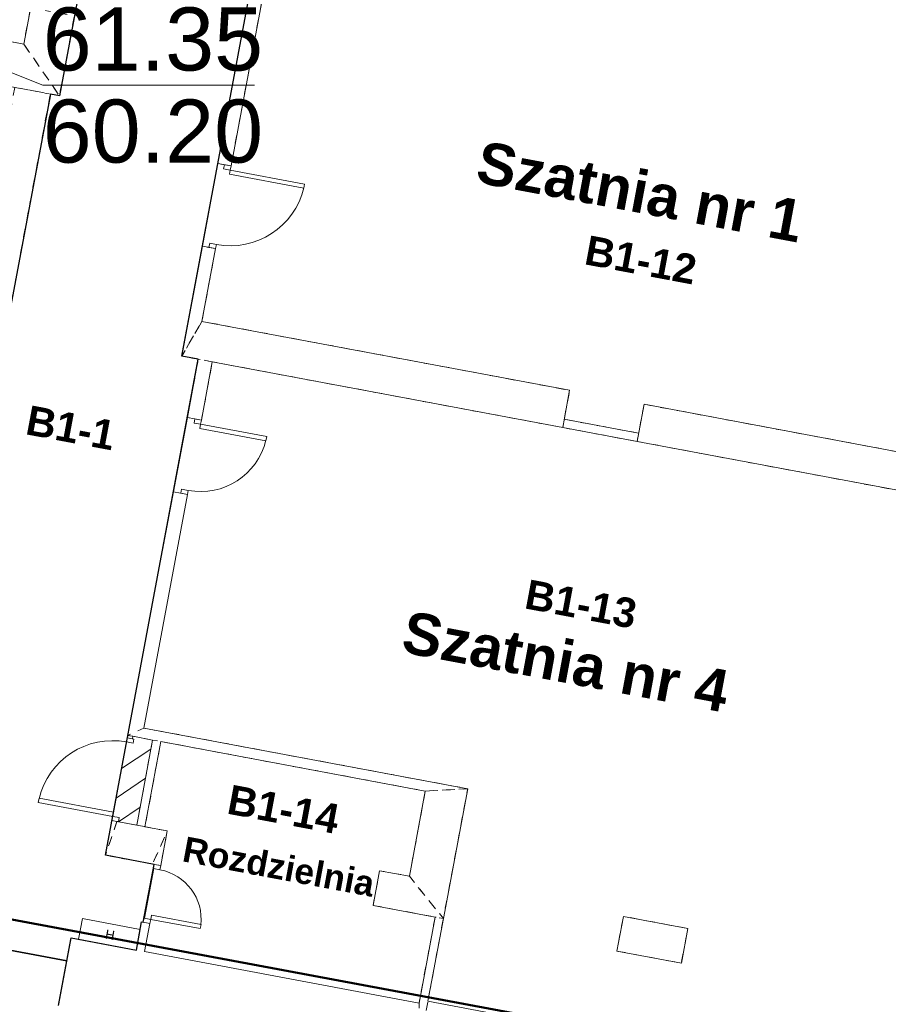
# Model space of a CAD drawing. Header units: millimetres. Extents: x 6421400 to 6424255, y 5791334 to 5793836.
# Tile 33 of 101: x 6422704 to 6422714, y 5792857 to 5792869. Entities that reach past the tile are written whole.
import ezdxf

# ---------------------------------------------------------------- set-up
doc = ezdxf.new("R2010")
doc.units = ezdxf.units.MM
doc.linetypes.add('Wipeout_Contour', pattern=[10, 0, -10])
doc.layers.get('0').update_dxf_attribs({"color": 252})
doc.layers.add('GESBLO', color=252, linetype='Continuous', lineweight=18)
doc.layers.add('GESBZO', color=7, linetype='Continuous', lineweight=35)
for name, color, linetype in [('GUPKSH_O', 252, 'Continuous'), ('Kreskowanie', 252, 'Continuous'), ('xref', 252, 'Continuous')]:
    doc.layers.add(name, color=color, linetype=linetype)
doc.styles.add('Arial', font='arial.ttf')
doc.styles.add('GENERATED_STYLE_2', font='ARIALUNI.TTF')
doc.styles.add('GENERATED_STYLE_6', font='arialbd.ttf')

# ---------------------------------------------------------------- blocks, each defined once
blk = doc.blocks.new('G$CC51CC4AD')
at = {"layer": 'GESBLO', "linetype": 'Continuous', "lineweight": 18, "elevation": 10.26}
blk.add_lwpolyline([(6422765.32, 5792828.81), (6422729.65, 5792835.49), (6422723.206, 5792836.666), (6422723.784, 5792839.697), (6422725.134, 5792846.811), (6422731.12, 5792879.29), (6422719.61, 5792881.37), (6422718.51, 5792875.31), (6422717.4, 5792869.18), (6422716.37, 5792863.47), (6422715.26, 5792857.35), (6422715.05, 5792856.19), (6422695.55, 5792859.83), (6422695.49, 5792859.48), (6422685.05, 5792861.4), (6422683.09, 5792851.07), (6422693.59, 5792849.14), (6422693, 5792845.94), (6422682.53, 5792848.06), (6422681.84, 5792844.52), (6422668.54, 5792846.99)], dxfattribs=at)
blk.add_lwpolyline([(6422706.06, 5792809.74), (6422697.56, 5792811.35), (6422686.8, 5792813.34), (6422693, 5792845.94), (6422693.59, 5792849.14), (6422695.55, 5792859.83), (6422715.05, 5792856.19), (6422717.81, 5792855.67), (6422715.87, 5792845.459), (6422715.092, 5792841.355), (6422714.60599815, 5792838.79237965), (6422708.99, 5792809.18)], close=True, dxfattribs=at)
at = {"layer": 'GESBZO', "linetype": 'Continuous', "lineweight": 50, "elevation": 10.26}
blk.add_lwpolyline([(6422731.12, 5792879.29), (6422719.61, 5792881.37), (6422718.51, 5792875.31), (6422721.11, 5792874.84), (6422719.98, 5792868.71), (6422717.4, 5792869.18), (6422716.37, 5792863.47), (6422718.95, 5792863), (6422717.84, 5792856.86), (6422715.26, 5792857.35), (6422715.05, 5792856.19), (6422695.55, 5792859.83), (6422695.49, 5792859.48), (6422685.05, 5792861.4), (6422683.09, 5792851.07), (6422693.59, 5792849.14), (6422693, 5792845.94), (6422682.53, 5792848.06), (6422681.84, 5792844.52), (6422668.54, 5792846.99)], dxfattribs=at)
blk.add_lwpolyline([(6422706.06, 5792809.74), (6422697.56, 5792811.35), (6422686.8, 5792813.34), (6422693, 5792845.94), (6422693.59, 5792849.14), (6422695.55, 5792859.83), (6422715.05, 5792856.19), (6422717.81, 5792855.67), (6422715.87, 5792845.459), (6422718.077, 5792845.045), (6422718.645, 5792848.041), (6422725.134, 5792846.811), (6422723.784, 5792839.697), (6422723.402, 5792839.774), (6422723.093, 5792838.147), (6422720.024, 5792838.727), (6422720.335, 5792840.355), (6422715.092, 5792841.355), (6422714.60599815, 5792838.79237965), (6422708.99, 5792809.18)], close=True, dxfattribs=at)
at = {"layer": 'GUPKSH_O', "linetype": 'Continuous', "lineweight": 13, "elevation": 10.8, "flags": 128}
blk.add_lwpolyline([(6422703.31281204, 5792868.5427017), (6422704.14071818, 5792868.21684322), (6422706.660718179, 5792868.216843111)], dxfattribs=at)
at = {"layer": 'GUPKSH_O', "linetype": 'Continuous', "lineweight": 0, "style": 'Arial'}
for s, p in [('61.35', (6422704.140718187, 5792868.389343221, 10.8)), ('60.20', (6422704.14071814, 5792867.294343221, 10.8))]:
    blk.add_text(s, height=0.75, rotation=359.9999974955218, dxfattribs=at).set_placement(p)
blk = doc.blocks.new('-1')
at = {"linetype": 'ByBlock', "lineweight": 18, "ltscale": 0.6}
h = blk.add_hatch(dxfattribs=at)
h.set_pattern_fill('ANSI31', color=256, scale=2000, style=0)
h.set_pattern_definition([(45, (0, 0), (-176.7766952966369, 176.7766952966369), [])])
h.paths.add_polyline_path([(160927.7617341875, 4993.63087585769), (160927.7617341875, 4093.630875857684), (161007.7617341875, 4093.630875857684), (161007.7617341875, 4043.630875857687), (161227.7617341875, 4043.630875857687), (161227.7617341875, 5073.630875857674), (160987.7617341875, 5073.630875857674), (160987.7617341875, 5043.630875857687), (161007.7617341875, 5043.630875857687), (161007.7617341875, 4993.63087585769)])
at = {"linetype": 'Continuous', "lineweight": 18}
for p, q in [((160727.7617341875, 16068.63087585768), (160727.7617341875, 11953.63087585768)), ((160727.7617341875, 16068.63087585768), (160727.7617341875, 11953.63087585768)), ((160887.7617341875, 11953.63087585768), (160887.7617341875, 15648.63087585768)), ((160887.7617341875, 11953.63087585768), (160887.7617341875, 15648.63087585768)), ((158197.7617341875, 13433.59245864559), (158197.7617341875, 12923.63087585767)), ((158197.7617341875, 13433.59245864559), (158197.7617341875, 12923.63087585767)), ((158727.7617341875, 12398.63087585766), (158727.7617341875, 13363.5924586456)), ((158727.7617341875, 12398.63087585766), (158727.7617341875, 13363.5924586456)), ((158197.7617341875, 12923.63087585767), (157877.7617341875, 12923.63087585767)), ((158197.7617341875, 12923.63087585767), (157877.7617341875, 12923.63087585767)), ((158617.7617341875, 12398.63087585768), (158727.7617341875, 12398.63087585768)), ((158617.7617341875, 9688.630875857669), (158617.7617341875, 12398.63087585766)), ((158617.7617341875, 12398.63087585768), (158727.7617341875, 12398.63087585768)), ((158617.7617341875, 9688.630875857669), (158617.7617341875, 12398.63087585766)), ((160727.7617341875, 11953.63087585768), (160887.7617341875, 11953.63087585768)), ((160727.7617341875, 11953.63087585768), (160887.7617341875, 11953.63087585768)), ((160807.7617341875, 11903.63087585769), (160807.7617341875, 11953.63087585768)), ((160807.7617341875, 11953.63087585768), (160887.7617341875, 11953.63087585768)), ((160807.7617341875, 11903.63087585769), (160807.7617341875, 11953.63087585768)), ((160807.7617341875, 11953.63087585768), (160887.7617341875, 11953.63087585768)), ((160887.7617341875, 11953.63087585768), (160887.7617341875, 11903.63087585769)), ((160887.7617341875, 11953.63087585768), (160887.7617341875, 11903.63087585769)), ((160887.7617341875, 11903.63087585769), (160807.7617341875, 11903.63087585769)), ((160887.7617341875, 11903.63087585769), (160807.7617341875, 11903.63087585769)), ((160887.7617341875, 11903.63087585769), (160887.7617341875, 11853.63087585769)), ((160887.7617341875, 11903.63087585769), (161787.7617341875, 11903.63087585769)), ((160887.7617341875, 11903.63087585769), (160887.7617341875, 11853.63087585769)), ((160887.7617341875, 11903.63087585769), (161787.7617341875, 11903.63087585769)), ((160887.7617341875, 11853.63087585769), (161787.7617341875, 11853.63087585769)), ((160887.7617341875, 11853.63087585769), (161787.7617341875, 11853.63087585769)), ((161787.7617341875, 11903.63087585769), (161787.7617341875, 11853.63087585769)), ((161787.7617341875, 11903.63087585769), (161787.7617341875, 11853.63087585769)), ((160727.7617341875, 10953.63087585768), (160887.7617341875, 10953.63087585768)), ((160727.7617341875, 10953.63087585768), (160727.7617341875, 9623.630875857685)), ((160727.7617341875, 10953.63087585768), (160887.7617341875, 10953.63087585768)), ((160727.7617341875, 10953.63087585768), (160727.7617341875, 9623.630875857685)), ((160887.7617341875, 11003.63087585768), (160807.7617341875, 11003.63087585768)), ((160807.7617341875, 11003.63087585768), (160807.7617341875, 10953.63087585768)), ((160887.7617341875, 11003.63087585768), (160807.7617341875, 11003.63087585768)), ((160807.7617341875, 11003.63087585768), (160807.7617341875, 10953.63087585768)), ((160807.7617341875, 10953.63087585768), (160887.7617341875, 10953.63087585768)), ((160807.7617341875, 10953.63087585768), (160887.7617341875, 10953.63087585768)), ((160887.7617341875, 10953.63087585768), (160887.7617341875, 11003.63087585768)), ((160887.7617341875, 10953.63087585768), (160887.7617341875, 11003.63087585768)), ((160887.7617341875, 10073.63087585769), (160887.7617341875, 10953.63087585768)), ((160887.7617341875, 10073.63087585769), (160887.7617341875, 10953.63087585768)), ((165337.7617341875, 10073.63087585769), (160887.7617341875, 10073.63087585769)), ((165337.7617341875, 10073.63087585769), (160887.7617341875, 10073.63087585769)), ((165337.7617341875, 9623.630875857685), (165337.7617341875, 10073.63087585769)), ((165337.7617341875, 9623.630875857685), (165337.7617341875, 10073.63087585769)), ((166237.7617341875, 9623.630875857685), (166237.7617341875, 10073.63087585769)), ((170737.7617341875, 10073.63087585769), (166237.7617341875, 10073.63087585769)), ((166237.7617341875, 9623.630875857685), (166237.7617341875, 10073.63087585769)), ((170737.7617341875, 10073.63087585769), (166237.7617341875, 10073.63087585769)), ((166237.7617341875, 9723.63087585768), (165337.7617341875, 9723.63087585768)), ((166237.7617341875, 9723.63087585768), (165337.7617341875, 9723.63087585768)), ((160727.7617341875, 9623.630875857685), (160927.7617341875, 9623.630875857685)), ((160727.7617341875, 9623.630875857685), (160927.7617341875, 9623.630875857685)), ((160927.7617341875, 9623.630875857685), (160927.7617341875, 8918.630875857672)), ((160927.7617341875, 9623.630875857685), (160927.7617341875, 8918.630875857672)), ((161097.7617341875, 9623.630875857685), (165337.7617341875, 9623.630875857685)), ((161097.7617341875, 8918.630875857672), (161097.7617341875, 9623.630875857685)), ((161097.7617341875, 9623.630875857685), (165337.7617341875, 9623.630875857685)), ((161097.7617341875, 8918.630875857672), (161097.7617341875, 9623.630875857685)), ((165337.7617341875, 9623.630875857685), (166237.7617341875, 9623.630875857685)), ((165337.7617341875, 9623.630875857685), (166237.7617341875, 9623.630875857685)), ((166237.7617341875, 9623.630875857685), (170737.7617341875, 9623.630875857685)), ((166237.7617341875, 9623.630875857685), (170737.7617341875, 9623.630875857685)), ((160927.7617341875, 8918.630875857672), (161097.7617341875, 8918.630875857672)), ((160927.7617341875, 8918.630875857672), (161097.7617341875, 8918.630875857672)), ((161017.7617341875, 8868.630875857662), (161017.7617341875, 8918.630875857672)), ((161017.7617341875, 8918.630875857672), (161097.7617341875, 8918.630875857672)), ((161017.7617341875, 8868.630875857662), (161017.7617341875, 8918.630875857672)), ((161017.7617341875, 8918.630875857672), (161097.7617341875, 8918.630875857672)), ((161097.7617341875, 8918.630875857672), (161097.7617341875, 8868.630875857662)), ((161097.7617341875, 8918.630875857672), (161097.7617341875, 8868.630875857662)), ((161097.7617341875, 8868.630875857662), (161017.7617341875, 8868.630875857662)), ((161097.7617341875, 8868.630875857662), (161017.7617341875, 8868.630875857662)), ((161097.7617341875, 8868.630875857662), (161097.7617341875, 8818.630875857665)), ((161097.7617341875, 8868.630875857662), (161897.7617341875, 8868.630875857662)), ((161097.7617341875, 8868.630875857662), (161097.7617341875, 8818.630875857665)), ((161097.7617341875, 8868.630875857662), (161897.7617341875, 8868.630875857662)), ((161097.7617341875, 8818.630875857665), (161897.7617341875, 8818.630875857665)), ((161097.7617341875, 8818.630875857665), (161897.7617341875, 8818.630875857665)), ((161897.7617341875, 8868.630875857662), (161897.7617341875, 8818.630875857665)), ((161897.7617341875, 8868.630875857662), (161897.7617341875, 8818.630875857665)), ((160927.7617341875, 8018.630875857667), (161097.7617341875, 8018.630875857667)), ((160927.7617341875, 8018.630875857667), (160927.7617341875, 6328.630875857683)), ((160927.7617341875, 8018.630875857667), (161097.7617341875, 8018.630875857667)), ((160927.7617341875, 8018.630875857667), (160927.7617341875, 6328.630875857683)), ((161097.7617341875, 8068.630875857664), (161017.7617341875, 8068.630875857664)), ((161017.7617341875, 8068.630875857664), (161017.7617341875, 8018.630875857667)), ((161097.7617341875, 8068.630875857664), (161017.7617341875, 8068.630875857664)), ((161017.7617341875, 8068.630875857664), (161017.7617341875, 8018.630875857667)), ((161017.7617341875, 8018.630875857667), (161097.7617341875, 8018.630875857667)), ((161017.7617341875, 8018.630875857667), (161097.7617341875, 8018.630875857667)), ((161097.7617341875, 8018.630875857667), (161097.7617341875, 8068.630875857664)), ((161097.7617341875, 8018.630875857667), (161097.7617341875, 8068.630875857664)), ((161097.7617341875, 5193.630875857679), (161097.7617341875, 8018.630875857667)), ((161097.7617341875, 5193.630875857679), (161097.7617341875, 8018.630875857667)), ((160927.7617341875, 6328.630875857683), (160927.7617341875, 5073.630875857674)), ((160927.7617341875, 6328.630875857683), (160927.7617341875, 5073.630875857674)), ((165017.7617341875, 5193.630875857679), (161097.7617341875, 5193.630875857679)), ((165017.7617341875, 5193.630875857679), (161097.7617341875, 5193.630875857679)), ((165017.7617341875, 3623.630875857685), (165017.7617341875, 5193.630875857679)), ((165017.7617341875, 3623.630875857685), (165017.7617341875, 5193.630875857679)), ((160927.7617341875, 5073.630875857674), (160927.7617341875, 5043.630875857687)), ((160927.7617341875, 5073.630875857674), (160927.7617341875, 5043.630875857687)), ((160927.7617341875, 5043.630875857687), (160987.7617341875, 5043.630875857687)), ((160927.7617341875, 5043.630875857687), (160927.7617341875, 4993.63087585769)), ((161007.7617341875, 5043.630875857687), (160927.7617341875, 5043.630875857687)), ((160927.7617341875, 5043.630875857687), (160987.7617341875, 5043.630875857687)), ((160927.7617341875, 5043.630875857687), (160927.7617341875, 4993.63087585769)), ((161007.7617341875, 5043.630875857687), (160927.7617341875, 5043.630875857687)), ((160987.7617341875, 5073.630875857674), (161227.7617341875, 5073.630875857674)), ((160987.7617341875, 5043.630875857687), (160987.7617341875, 5073.630875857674)), ((160987.7617341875, 5073.630875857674), (161227.7617341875, 5073.630875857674)), ((160987.7617341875, 5043.630875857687), (160987.7617341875, 5073.630875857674)), ((161007.7617341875, 4993.63087585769), (161007.7617341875, 5043.630875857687)), ((161007.7617341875, 4993.63087585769), (161007.7617341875, 5043.630875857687)), ((161227.7617341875, 5073.630875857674), (161227.7617341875, 4043.630875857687)), ((161227.7617341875, 5073.630875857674), (161227.7617341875, 4043.630875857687)), ((161327.7617341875, 5073.630875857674), (164527.7617341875, 5073.630875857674)), ((161327.7617341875, 4043.630875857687), (161327.7617341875, 5073.630875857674)), ((161327.7617341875, 5073.630875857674), (164527.7617341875, 5073.630875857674)), ((161327.7617341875, 4043.630875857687), (161327.7617341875, 5073.630875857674)), ((164527.7617341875, 5073.630875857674), (164527.7617341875, 4043.630875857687)), ((164527.7617341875, 5073.630875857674), (164527.7617341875, 4043.630875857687)), ((160927.7617341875, 4993.63087585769), (161007.7617341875, 4993.63087585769)), ((160927.7617341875, 4993.63087585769), (161007.7617341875, 4993.63087585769)), ((160027.7617341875, 4093.630875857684), (160027.7617341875, 4143.630875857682)), ((160927.7617341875, 4143.630875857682), (160027.7617341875, 4143.630875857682)), ((160027.7617341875, 4093.630875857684), (160027.7617341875, 4143.630875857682)), ((160927.7617341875, 4143.630875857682), (160027.7617341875, 4143.630875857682)), ((160927.7617341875, 4093.630875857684), (160927.7617341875, 4143.630875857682)), ((160927.7617341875, 4093.630875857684), (160927.7617341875, 4143.630875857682)), ((160927.7617341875, 4093.630875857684), (160027.7617341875, 4093.630875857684)), ((160927.7617341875, 4093.630875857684), (160027.7617341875, 4093.630875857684)), ((160927.7617341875, 4043.630875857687), (160927.7617341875, 4093.630875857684)), ((160927.7617341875, 4093.630875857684), (161007.7617341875, 4093.630875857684)), ((160927.7617341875, 4043.630875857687), (160927.7617341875, 4093.630875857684)), ((160927.7617341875, 4093.630875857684), (161007.7617341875, 4093.630875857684)), ((160927.7617341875, 4043.630875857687), (160987.7617341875, 4043.630875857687)), ((160927.7617341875, 4043.630875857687), (160927.7617341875, 3623.630875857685)), ((161007.7617341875, 4043.630875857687), (160927.7617341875, 4043.630875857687)), ((160927.7617341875, 4043.630875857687), (160987.7617341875, 4043.630875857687)), ((160927.7617341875, 4043.630875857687), (160927.7617341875, 3623.630875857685)), ((161007.7617341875, 4043.630875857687), (160927.7617341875, 4043.630875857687)), ((161227.7617341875, 4043.630875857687), (160987.7617341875, 4043.630875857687)), ((161227.7617341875, 4043.630875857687), (160987.7617341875, 4043.630875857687)), ((161007.7617341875, 4093.630875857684), (161007.7617341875, 4043.630875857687)), ((161007.7617341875, 4093.630875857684), (161007.7617341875, 4043.630875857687)), ((161597.7617341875, 4043.630875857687), (161327.7617341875, 4043.630875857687)), ((161597.7617341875, 4043.630875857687), (161327.7617341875, 4043.630875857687)), ((161597.7617341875, 3623.630875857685), (161597.7617341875, 4043.630875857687)), ((161597.7617341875, 3623.630875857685), (161597.7617341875, 4043.630875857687)), ((164527.7617341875, 4043.630875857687), (164167.7617341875, 4043.630875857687)), ((164167.7617341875, 4043.630875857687), (164167.7617341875, 3623.630875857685)), ((164527.7617341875, 4043.630875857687), (164167.7617341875, 4043.630875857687)), ((164167.7617341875, 4043.630875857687), (164167.7617341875, 3623.630875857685)), ((167897.7617341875, 4043.630875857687), (167117.7617341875, 4043.630875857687)), ((167117.7617341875, 4043.630875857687), (167117.7617341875, 3623.630875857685)), ((167897.7617341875, 4043.630875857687), (167117.7617341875, 4043.630875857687)), ((167117.7617341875, 4043.630875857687), (167117.7617341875, 3623.630875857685)), ((167897.7617341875, 3623.630875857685), (167897.7617341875, 4043.630875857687)), ((167897.7617341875, 3623.630875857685), (167897.7617341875, 4043.630875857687)), ((160927.7617341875, 3623.630875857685), (161497.7617341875, 3623.630875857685)), ((160927.7617341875, 3623.630875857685), (161497.7617341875, 3623.630875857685)), ((161597.7617341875, 3623.630875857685), (161497.7617341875, 3623.630875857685)), ((161597.7617341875, 3623.630875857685), (161497.7617341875, 3623.630875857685)), ((161517.7617341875, 3573.630875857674), (161517.7617341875, 3623.630875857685)), ((161517.7617341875, 3623.630875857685), (161597.7617341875, 3623.630875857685)), ((161517.7617341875, 3573.630875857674), (161517.7617341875, 3623.630875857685)), ((161517.7617341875, 3623.630875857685), (161597.7617341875, 3623.630875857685)), ((161597.7617341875, 3573.630875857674), (161517.7617341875, 3573.630875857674)), ((161597.7617341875, 3573.630875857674), (161517.7617341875, 3573.630875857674)), ((161597.7617341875, 3623.630875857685), (161597.7617341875, 3573.630875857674)), ((161597.7617341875, 3623.630875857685), (161597.7617341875, 3573.630875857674)), ((164167.7617341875, 3623.630875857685), (164917.7617341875, 3623.630875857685)), ((164167.7617341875, 3623.630875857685), (164917.7617341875, 3623.630875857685)), ((164917.7617341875, 3623.630875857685), (164917.7617341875, 2583.630875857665)), ((164917.7617341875, 3623.630875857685), (164917.7617341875, 2583.630875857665)), ((165017.7617341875, 2623.630875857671), (165017.7617341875, 3623.630875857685)), ((165017.7617341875, 2623.630875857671), (165017.7617341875, 3623.630875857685)), ((167117.7617341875, 3623.630875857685), (167897.7617341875, 3623.630875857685)), ((167117.7617341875, 3623.630875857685), (167897.7617341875, 3623.630875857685)), ((161597.7617341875, 2973.63087585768), (161517.7617341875, 2973.63087585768)), ((161517.7617341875, 2973.63087585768), (161517.7617341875, 2923.630875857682)), ((161597.7617341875, 2973.63087585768), (161517.7617341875, 2973.63087585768)), ((161517.7617341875, 2973.63087585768), (161517.7617341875, 2923.630875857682)), ((161597.7617341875, 2973.63087585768), (161597.7617341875, 3023.630875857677)), ((161597.7617341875, 3023.630875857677), (162197.7617341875, 3023.630875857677)), ((161597.7617341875, 2973.63087585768), (161597.7617341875, 3023.630875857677)), ((161597.7617341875, 3023.630875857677), (162197.7617341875, 3023.630875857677)), ((161597.7617341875, 2923.630875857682), (161597.7617341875, 2973.63087585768)), ((161597.7617341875, 2973.63087585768), (162197.7617341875, 2973.63087585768)), ((161597.7617341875, 2923.630875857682), (161597.7617341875, 2973.63087585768)), ((161597.7617341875, 2973.63087585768), (162197.7617341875, 2973.63087585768)), ((162197.7617341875, 2973.63087585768), (162197.7617341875, 3023.630875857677)), ((162197.7617341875, 2973.63087585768), (162197.7617341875, 3023.630875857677)), ((161497.7617341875, 2833.630875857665), (160797.7617341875, 2833.630875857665)), ((160797.7617341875, 2833.630875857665), (160797.7617341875, 2583.630875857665)), ((161597.7617341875, 2923.630875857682), (161497.7617341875, 2923.630875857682)), ((161497.7617341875, 2923.630875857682), (161497.7617341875, 2583.630875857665)), ((161597.7617341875, 2923.630875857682), (161497.7617341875, 2923.630875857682)), ((161497.7617341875, 2923.630875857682), (161497.7617341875, 2583.630875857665)), ((161497.7617341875, 2583.630875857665), (161497.7617341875, 2833.630875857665)), ((161517.7617341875, 2923.630875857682), (161597.7617341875, 2923.630875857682)), ((161517.7617341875, 2923.630875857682), (161597.7617341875, 2923.630875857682)), ((161597.7617341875, 2583.630875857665), (161597.7617341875, 2923.630875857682)), ((161597.7617341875, 2583.630875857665), (161597.7617341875, 2923.630875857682)), ((161497.7617341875, 2583.630875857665), (160707.7617341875, 2583.630875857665)), ((160707.7617341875, 2583.630875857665), (160707.7617341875, 2173.630875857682)), ((161497.7617341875, 2583.630875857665), (160707.7617341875, 2583.630875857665)), ((160707.7617341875, 2583.630875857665), (160707.7617341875, 2173.630875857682)), ((160797.7617341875, 2583.630875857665), (161497.7617341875, 2583.630875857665)), ((164917.7617341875, 2583.630875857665), (161597.7617341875, 2583.630875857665)), ((164917.7617341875, 2583.630875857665), (161597.7617341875, 2583.630875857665)), ((170737.7617341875, 2623.630875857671), (165017.7617341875, 2623.630875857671)), ((170737.7617341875, 2623.630875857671), (165017.7617341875, 2623.630875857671)), ((160707.7617341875, 2303.630875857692), (160707.7617341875, 1763.630875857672)), ((160707.7617341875, 2173.630875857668), (160707.7617341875, 1763.630875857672)), ((160707.7617341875, 2173.630875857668), (160707.7617341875, 1763.630875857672))]:
    blk.add_line(p, q, dxfattribs=at)
at = {"linetype": 'ByBlock', "lineweight": 18, "ltscale": 0.6}
for p, q in [((160727.7617341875, 11953.63087585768), (160727.7617341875, 10953.63087585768)), ((160927.7617341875, 8918.630875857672), (160927.7617341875, 8018.630875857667))]:
    blk.add_line(p, q, dxfattribs=at)
at = {"linetype": 'ByBlock', "ltscale": 0.6}
blk.add_line((161517.7617341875, 3573.630875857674), (161517.7617341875, 2973.63087585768), dxfattribs=at)
at = {"linetype": 'Wipeout_Contour', "lineweight": 18, "flags": 128}
for points in [[(160887.7617341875, 15648.63087585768), (160727.7617341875, 16068.63087585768), (160727.7617341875, 11953.63087585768), (160887.7617341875, 11953.63087585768)], [(160887.7617341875, 15648.63087585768), (160727.7617341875, 16068.63087585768), (160727.7617341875, 11953.63087585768), (160887.7617341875, 11953.63087585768)], [(158197.7617341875, 12923.63087585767), (158727.7617341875, 12398.63087585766), (158727.7617341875, 13363.5924586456), (158347.7617341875, 13363.5924586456), (158347.7617341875, 13433.59245864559), (158197.7617341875, 13433.59245864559)], [(158197.7617341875, 12923.63087585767), (158727.7617341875, 12398.63087585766), (158727.7617341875, 13363.5924586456), (158347.7617341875, 13363.5924586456), (158347.7617341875, 13433.59245864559), (158197.7617341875, 13433.59245864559)], [(157877.7617341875, 12923.63087585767), (157877.7617341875, 12773.63087585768), (157947.7617341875, 12773.63087585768), (157947.7617341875, 12398.63087585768), (158727.7617341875, 12398.63087585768), (158197.7617341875, 12923.63087585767)], [(157877.7617341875, 12923.63087585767), (157877.7617341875, 12773.63087585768), (157947.7617341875, 12773.63087585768), (157947.7617341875, 12398.63087585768), (158727.7617341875, 12398.63087585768), (158197.7617341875, 12923.63087585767)], [(158187.7617341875, 12398.63087585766), (158187.7617341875, 9838.630875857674), (158617.7617341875, 9688.630875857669), (158617.7617341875, 12398.63087585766)], [(158187.7617341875, 12398.63087585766), (158187.7617341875, 9838.630875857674), (158617.7617341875, 9688.630875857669), (158617.7617341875, 12398.63087585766)], [(160887.7617341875, 10953.63087585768), (160727.7617341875, 10953.63087585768), (160727.7617341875, 9623.630875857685), (160887.7617341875, 10073.63087585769)], [(160887.7617341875, 10953.63087585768), (160727.7617341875, 10953.63087585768), (160727.7617341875, 9623.630875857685), (160887.7617341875, 10073.63087585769)], [(160887.7617341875, 10073.63087585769), (160727.7617341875, 9623.630875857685), (165337.7617341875, 9623.630875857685), (165337.7617341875, 10073.63087585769)], [(160887.7617341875, 10073.63087585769), (160727.7617341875, 9623.630875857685), (165337.7617341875, 9623.630875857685), (165337.7617341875, 10073.63087585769)], [(166237.7617341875, 10073.63087585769), (166237.7617341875, 9623.630875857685), (170737.7617341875, 9623.630875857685), (170737.7617341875, 10073.63087585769)], [(166237.7617341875, 10073.63087585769), (166237.7617341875, 9623.630875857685), (170737.7617341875, 9623.630875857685), (170737.7617341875, 10073.63087585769)], [(166237.7617341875, 9723.63087585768), (165337.7617341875, 9723.63087585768), (165337.7617341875, 9623.630875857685), (166237.7617341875, 9623.630875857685)], [(166237.7617341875, 9723.63087585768), (165337.7617341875, 9723.63087585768), (165337.7617341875, 9623.630875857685), (166237.7617341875, 9623.630875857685)], [(161097.7617341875, 9623.630875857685), (160927.7617341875, 9623.630875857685), (160927.7617341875, 8918.630875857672), (161097.7617341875, 8918.630875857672)], [(161097.7617341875, 9623.630875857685), (160927.7617341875, 9623.630875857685), (160927.7617341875, 8918.630875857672), (161097.7617341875, 8918.630875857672)], [(160927.7617341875, 5073.630875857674), (164527.7617341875, 5073.630875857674), (165017.7617341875, 5193.630875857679), (161097.7617341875, 5193.630875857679)], [(160927.7617341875, 5073.630875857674), (164527.7617341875, 5073.630875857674), (165017.7617341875, 5193.630875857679), (161097.7617341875, 5193.630875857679)], [(164527.7617341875, 5073.630875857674), (164527.7617341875, 4043.630875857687), (165017.7617341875, 3623.630875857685), (165017.7617341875, 5193.630875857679)], [(164527.7617341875, 5073.630875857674), (164527.7617341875, 4043.630875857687), (165017.7617341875, 3623.630875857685), (165017.7617341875, 5193.630875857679)], [(160987.7617341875, 5073.630875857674), (160927.7617341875, 5073.630875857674), (160927.7617341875, 5043.630875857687), (160987.7617341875, 5043.630875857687)], [(160987.7617341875, 5073.630875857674), (160927.7617341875, 5073.630875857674), (160927.7617341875, 5043.630875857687), (160987.7617341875, 5043.630875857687)], [(161227.7617341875, 5073.630875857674), (161227.7617341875, 4043.630875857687), (161327.7617341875, 4043.630875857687), (161327.7617341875, 5073.630875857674)], [(161227.7617341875, 5073.630875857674), (161227.7617341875, 4043.630875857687), (161327.7617341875, 4043.630875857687), (161327.7617341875, 5073.630875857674)], [(160927.7617341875, 3623.630875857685), (161497.7617341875, 3623.630875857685), (161597.7617341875, 4043.630875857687), (160987.7617341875, 4043.630875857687)], [(160987.7617341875, 4043.630875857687), (160927.7617341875, 4043.630875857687), (160927.7617341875, 3623.630875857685)], [(160927.7617341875, 3623.630875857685), (161497.7617341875, 3623.630875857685), (161597.7617341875, 4043.630875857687), (160987.7617341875, 4043.630875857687)], [(160987.7617341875, 4043.630875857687), (160927.7617341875, 4043.630875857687), (160927.7617341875, 3623.630875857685)], [(161497.7617341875, 3623.630875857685), (161597.7617341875, 3623.630875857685), (161597.7617341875, 4043.630875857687)], [(161497.7617341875, 3623.630875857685), (161597.7617341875, 3623.630875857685), (161597.7617341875, 4043.630875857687)], [(164167.7617341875, 3623.630875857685), (165017.7617341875, 3623.630875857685), (164527.7617341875, 4043.630875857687), (164167.7617341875, 4043.630875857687)], [(164167.7617341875, 3623.630875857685), (165017.7617341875, 3623.630875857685), (164527.7617341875, 4043.630875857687), (164167.7617341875, 4043.630875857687)], [(167117.7617341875, 3623.630875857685), (167897.7617341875, 3623.630875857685), (167897.7617341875, 4043.630875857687), (167117.7617341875, 4043.630875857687)], [(167117.7617341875, 3623.630875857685), (167897.7617341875, 3623.630875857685), (167897.7617341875, 4043.630875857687), (167117.7617341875, 4043.630875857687)], [(164917.7617341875, 3623.630875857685), (164917.7617341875, 2583.630875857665), (165017.7617341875, 2173.630875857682), (165017.7617341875, 3623.630875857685)], [(164917.7617341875, 3623.630875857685), (164917.7617341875, 2583.630875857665), (165017.7617341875, 2173.630875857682), (165017.7617341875, 3623.630875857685)]]:
    blk.add_lwpolyline(points, close=True, dxfattribs=at)
at = {"linetype": 'ByBlock', "lineweight": 18, "ltscale": 0.6}
blk.add_lwpolyline([(160927.7617341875, 4993.63087585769), (160927.7617341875, 4093.630875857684), (161007.7617341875, 4093.630875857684), (161007.7617341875, 4043.630875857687), (161227.7617341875, 4043.630875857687), (161227.7617341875, 5073.630875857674), (160987.7617341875, 5073.630875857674), (160987.7617341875, 5043.630875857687), (161007.7617341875, 5043.630875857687), (161007.7617341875, 4993.63087585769)], close=True, dxfattribs=at)
at = {"linetype": 'Continuous', "lineweight": 18}
for centre, radius, start, end in [((160887.7617341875, 11903.63087585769), 899.9999999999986, 270, 357.1725226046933), ((160887.7617341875, 11903.63087585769), 899.9999999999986, 270, 357.1725226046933), ((161097.7617341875, 8868.630875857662), 799.9999999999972, 270, 356.8197732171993), ((161097.7617341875, 8868.630875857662), 799.9999999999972, 270, 356.8197732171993), ((160927.7617341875, 4093.630875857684), 899.9999999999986, 90, 177.1725226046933), ((160927.7617341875, 4093.630875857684), 899.9999999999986, 90, 177.1725226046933), ((161597.7617341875, 2973.63087585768), 600.0000000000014, 4.236922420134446, 90), ((161597.7617341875, 2973.63087585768), 600.0000000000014, 4.236922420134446, 90)]:
    blk.add_arc(centre, radius, start, end, dxfattribs=at)
at = {"layer": 'Kreskowanie', "linetype": 'ByBlock', "ltscale": 0.6}
for points in [[(159217.7617341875, 33338.63087585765), (159217.7617341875, 28198.63087585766), (159227.7617341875, 28198.63087585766), (159227.7617341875, 27688.63087585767), (158727.7617341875, 27688.63087585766), (158727.7617341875, 12398.63087585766), (158617.7617341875, 12398.63087585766), (158617.7617341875, 9628.630875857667)], [(158677.7617341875, 2303.630875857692), (160707.7617341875, 2303.630875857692), (160707.7617341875, 2583.630875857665), (161497.7617341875, 2583.630875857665), (161497.7617341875, 2923.630875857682), (161517.7617341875, 2923.630875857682), (161517.7617341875, 3623.630875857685), (160927.7617341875, 3623.630875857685), (160927.7617341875, 9623.630875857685), (160727.7617341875, 9623.630875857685), (160727.7617341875, 28648.63087585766), (164867.7617341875, 28648.63087585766), (164867.7617341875, 28903.63087585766), (164932.7617341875, 28903.63087585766), (164932.7617341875, 30803.63087585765), (164867.7617341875, 30803.63087585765), (164867.7617341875, 30867.39170125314), (164852.761728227, 30867.39170125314), (164852.7639157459, 32458.63087585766)], [(160707.7617341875, 1763.630875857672), (160707.7617341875, 2303.630875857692), (158677.7617341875, 2303.630875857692), (158677.7617341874, -7486.369124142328)]]:
    blk.add_lwpolyline(points, dxfattribs=at)
at = {"linetype": 'Continuous', "lineweight": 18, "attachment_point": 5, "style": 'GENERATED_STYLE_6'}
for s, insert, char_height, width in [('Szatnia nr 1', (165725.069526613, 12545.74392132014), 500, 8344.597820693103), ('\\pql;B1-12', (166221.2166481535, 11753.93271614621), 350, 2004.912913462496), ('\\pql;B1-1', (160059.7505022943, 8543.469543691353), 350, 2004.912913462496), ('\\pql;B1-13', (166274.4009145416, 7598.621438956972), 350, 2004.912913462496), ('Szatnia nr 4', (165884.9390311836, 6891.802845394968), 500, 8344.597820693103), ('\\pql;B1-14', (163245.396893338, 4551.237288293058), 350, 2004.912913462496), ('{Rozdzielnia}', (162978.9698610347, 3869.07768411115), 300, 5442.330737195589)]:
    blk.add_mtext(s, dxfattribs=dict(at, insert=insert, char_height=char_height, width=width))
at = {"linetype": 'Continuous', "lineweight": 18, "insert": (161100.1821915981, 2648.916800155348), "char_height": 110.0000023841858, "attachment_point": 7, "style": 'GENERATED_STYLE_2'}
blk.add_mtext('{H}', dxfattribs=at)

msp = doc.modelspace()

# ---------------------------------------------------------------- block references
at = {"layer": 'xref'}
msp.add_blockref('G$CC51CC4AD', (0, 0), dxfattribs=at)
at = {"layer": 'xref', "color": 0, "linetype": 'ByBlock', "xscale": 0.001, "yscale": 0.001, "zscale": 0.001, "rotation": 349.3895369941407}
msp.add_blockref('-1', (6422546.043022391, 5792885.12966071, 10.26), dxfattribs=at)

doc.saveas('drawing.dxf')
